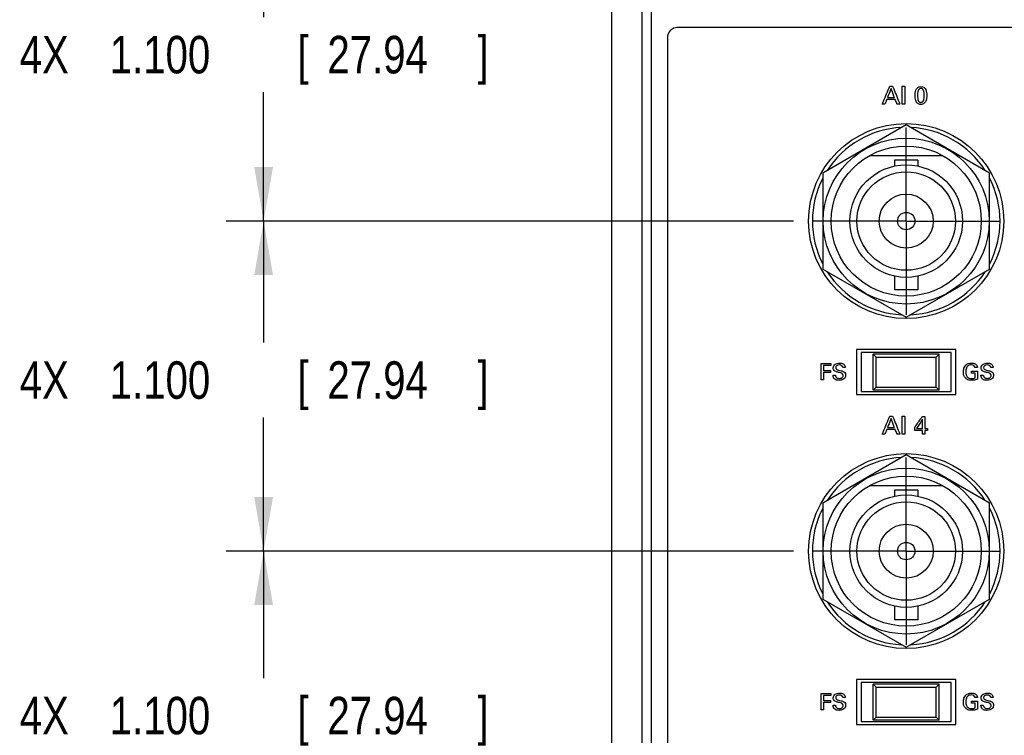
# Model space of a CAD drawing. Header units: inches. Extents: x 0 to 34, y 0 to 22.
# Tile 36 of 119: x 10.7 to 14, y 12 to 14.4. Entities that reach past the tile are written whole.
import ezdxf

# ---------------------------------------------------------------- set-up
doc = ezdxf.new("R2010")
doc.units = ezdxf.units.IN
doc.header["$LTSCALE"] = 1.87
doc.header["$MEASUREMENT"] = 0
doc.linetypes.add('CENTER', pattern=[0.6, 0.375, -0.075, 0.075, -0.075])
doc.layers.get('0').update_dxf_attribs({"linetype": 'CONTINUOUS'})
for name, color, linetype in [('DATUMCURVES', 7, 'CONTINUOUS'), ('DEFAULT_1', 7, 'CENTER'), ('DIMENSIONS', 7, 'CONTINUOUS')]:
    doc.layers.add(name, color=color, linetype=linetype)
doc.styles.get("Standard").update_dxf_attribs({"font": 'txt', "width": 0.8})
doc.dimstyles.new('DIMSTYLE_1', dxfattribs={"dimtxt": 0.125, "dimasz": 0.18, "dimexe": 0.18, "dimexo": 0.0625, "dimgap": 0.09, "dimtad": 0, "dimtih": 1, "dimtoh": 1, "dimdec": 3, "dimzin": 4, "dimdsep": 46, "dimtxsty": 'STANDARD', "dimblk": '_FILLED', "dimblk1": '_FILLED', "dimblk2": '_FILLED', "dimcen": 0.09, "dimadec": 0, "dimazin": 0, "dimtp": 0.001, "dimtm": 0.001, "dimtfac": 1, "dimtdec": 3, "dimtofl": 0, "dimtmove": 0, "dimatfit": 3, "dimldrblk": '_FILLED', "dimfxl": 1, "dimtolj": 1, "dimtzin": 4, "dimarcsym": 0})

# ---------------------------------------------------------------- blocks, each defined once
blk = doc.blocks.new('_FILLED')
at = {"color": 0, "linetype": 'BYBLOCK'}
blk.add_solid([(0, 0), (-1, 0.174), (-1, -0.174)], dxfattribs=at)
blk = doc.blocks.new('*D16')
at = {"layer": 'DIMENSIONS', "color": 2, "linetype": 'CONTINUOUS'}
for p, q in [((13.3262, 12.5859), (11.4358, 12.5859)), ((11.5608, 12.5859), (11.5608, 12.1628)), ((11.5608, 11.4859), (11.5608, 11.9128)), ((13.3262, 11.4859), (11.4358, 11.4859))]:
    blk.add_line(p, q, dxfattribs=at)
at = {"layer": 'DIMENSIONS', "color": 2, "linetype": 'CONTINUOUS', "xscale": 0.18, "yscale": 0.18, "zscale": 0.18}
for p, rotation in [((11.5608, 12.5859), 90), ((11.5608, 11.4859), 270)]:
    blk.add_blockref('_FILLED', p, dxfattribs=dict(at, rotation=rotation))
at = {"layer": 'DIMENSIONS', "color": 2, "linetype": 'CONTINUOUS', "width": 0.8}
for s, p in [('1.100', (11.0483, 11.9753)), ('[', (11.6733, 11.9753)), ('27.94', (11.7733, 11.9753)), (']', (12.2733, 11.9753)), ('4X ', (10.7483, 11.9753))]:
    blk.add_text(s, height=0.125, dxfattribs=at).set_placement(p)
blk = doc.blocks.new('*D17')
at = {"layer": 'DIMENSIONS', "color": 2, "linetype": 'CONTINUOUS'}
for p, q in [((13.3262, 13.6859), (11.4358, 13.6859)), ((11.5608, 13.6859), (11.5608, 13.2811)), ((11.5608, 12.5859), (11.5608, 13.0311)), ((13.3262, 12.5859), (11.4358, 12.5859))]:
    blk.add_line(p, q, dxfattribs=at)
at = {"layer": 'DIMENSIONS', "color": 2, "linetype": 'CONTINUOUS', "xscale": 0.18, "yscale": 0.18, "zscale": 0.18}
for p, rotation in [((11.5608, 13.6859), 90), ((11.5608, 12.5859), 270)]:
    blk.add_blockref('_FILLED', p, dxfattribs=dict(at, rotation=rotation))
at = {"layer": 'DIMENSIONS', "color": 2, "linetype": 'CONTINUOUS', "width": 0.8}
for s, p in [('4X ', (10.7483, 13.0936)), ('1.100', (11.0483, 13.0936)), ('[', (11.6733, 13.0936)), ('27.94', (11.7733, 13.0936)), (']', (12.2733, 13.0936))]:
    blk.add_text(s, height=0.125, dxfattribs=at).set_placement(p)
blk = doc.blocks.new('*D18')
at = {"layer": 'DIMENSIONS', "color": 2, "linetype": 'CONTINUOUS'}
for p, q in [((13.3262, 14.7859), (11.4358, 14.7859)), ((11.5608, 14.7859), (11.5608, 14.3658)), ((11.5608, 13.6859), (11.5608, 14.1158)), ((13.3262, 13.6859), (11.4358, 13.6859))]:
    blk.add_line(p, q, dxfattribs=at)
at = {"layer": 'DIMENSIONS', "color": 2, "linetype": 'CONTINUOUS', "xscale": 0.18, "yscale": 0.18, "zscale": 0.18}
for p, rotation in [((11.5608, 14.7859), 90), ((11.5608, 13.6859), 270)]:
    blk.add_blockref('_FILLED', p, dxfattribs=dict(at, rotation=rotation))
at = {"layer": 'DIMENSIONS', "color": 2, "linetype": 'CONTINUOUS', "width": 0.8}
for s, p in [('4X ', (10.7483, 14.1783)), ('1.100', (11.0483, 14.1783)), ('[', (11.6733, 14.1783)), ('27.94', (11.7733, 14.1783)), (']', (12.2733, 14.1783))]:
    blk.add_text(s, height=0.125, dxfattribs=at).set_placement(p)

msp = doc.modelspace()

# ---------------------------------------------------------------- linework, layer by layer
at = {"color": 7, "linetype": 'CONTINUOUS'}
for p, q in [((12.8212, 9.015), (12.8212, 18.6307)), ((12.8512, 18.6334), (12.8512, 9.0123)), ((12.7212, 9.0274), (12.7212, 18.6183)), ((13.7012, 14.0063), (13.4237, 13.8461)), ((13.9787, 13.8461), (13.7012, 14.0063)), ((13.8236, 13.9039), (13.5788, 13.9039)), ((13.6627, 13.8891), (13.6627, 13.8694)), ((13.7397, 13.8891), (13.6627, 13.8891)), ((13.7397, 13.8891), (13.7397, 13.8694)), ((13.4237, 13.8461), (13.4237, 13.5256)), ((13.9787, 13.5256), (13.9787, 13.8461)), ((13.4237, 13.5256), (13.7012, 13.3654)), ((13.7012, 13.3654), (13.9787, 13.5256)), ((13.6627, 13.5024), (13.6627, 13.4566)), ((13.7397, 13.5024), (13.7397, 13.4566)), ((13.7397, 13.4566), (13.6627, 13.4566)), ((13.5362, 13.2579), (13.5362, 13.1079)), ((13.8662, 13.2579), (13.5362, 13.2579)), ((13.8662, 13.1079), (13.8662, 13.2579)), ((13.5512, 13.2479), (13.5512, 13.1179)), ((13.8512, 13.2479), (13.5512, 13.2479)), ((13.5912, 13.1229), (13.5912, 13.2429)), ((13.5912, 13.2429), (13.6012, 13.2329)), ((13.8112, 13.2429), (13.5912, 13.2429)), ((13.6012, 13.1329), (13.6012, 13.2329)), ((13.6012, 13.2329), (13.8012, 13.2329)), ((13.8012, 13.2329), (13.8112, 13.2429)), ((13.8012, 13.1329), (13.8012, 13.2329)), ((13.8112, 13.1229), (13.8112, 13.2429)), ((13.8512, 13.1179), (13.8512, 13.2479)), ((13.5912, 13.1229), (13.6012, 13.1329)), ((13.8112, 13.1229), (13.5912, 13.1229)), ((13.6012, 13.1329), (13.8012, 13.1329)), ((13.8012, 13.1329), (13.8112, 13.1229)), ((13.5362, 13.1079), (13.8662, 13.1079)), ((13.5512, 13.1179), (13.8512, 13.1179)), ((13.7012, 12.9063), (13.4237, 12.7461)), ((13.9787, 12.7461), (13.7012, 12.9063)), ((13.8236, 12.8039), (13.5788, 12.8039)), ((13.6627, 12.7891), (13.6627, 12.7694)), ((13.7397, 12.7891), (13.6627, 12.7891)), ((13.7397, 12.7891), (13.7397, 12.7694)), ((13.4237, 12.7461), (13.4237, 12.4256)), ((13.9787, 12.4256), (13.9787, 12.7461)), ((13.4237, 12.4256), (13.7012, 12.2654)), ((13.6627, 12.4024), (13.6627, 12.3566)), ((13.7012, 12.2654), (13.9787, 12.4256)), ((13.7397, 12.4024), (13.7397, 12.3566)), ((13.7397, 12.3566), (13.6627, 12.3566)), ((13.5362, 12.1579), (13.5362, 12.0079)), ((13.8662, 12.1579), (13.5362, 12.1579)), ((13.5512, 12.1479), (13.5512, 12.0179)), ((13.8512, 12.1479), (13.5512, 12.1479)), ((13.5912, 12.1429), (13.6012, 12.1329)), ((13.5912, 12.0229), (13.5912, 12.1429)), ((13.8112, 12.1429), (13.5912, 12.1429)), ((13.8012, 12.1329), (13.8112, 12.1429)), ((13.8112, 12.0229), (13.8112, 12.1429)), ((13.8512, 12.0179), (13.8512, 12.1479)), ((13.8662, 12.0079), (13.8662, 12.1579)), ((13.6012, 12.0329), (13.6012, 12.1329)), ((13.6012, 12.1329), (13.8012, 12.1329)), ((13.8012, 12.0329), (13.8012, 12.1329)), ((13.5362, 12.0079), (13.8662, 12.0079)), ((13.5512, 12.0179), (13.8512, 12.0179)), ((13.5912, 12.0229), (13.6012, 12.0329)), ((13.8112, 12.0229), (13.5912, 12.0229)), ((13.6012, 12.0329), (13.8012, 12.0329)), ((13.8012, 12.0329), (13.8112, 12.0229))]:
    msp.add_line(p, q, dxfattribs=at)
for centre, radius in [((13.7012, 13.6859), 0.325), ((13.7012, 13.6859), 0.2765), ((13.7012, 13.6859), 0.25), ((13.7012, 13.6859), 0.1875), ((13.7012, 13.6859), 0.164), ((13.7012, 13.6859), 0.09), ((13.7012, 13.6859), 0.029), ((13.7012, 12.5859), 0.325), ((13.7012, 12.5859), 0.2765), ((13.7012, 12.5859), 0.25), ((13.7012, 12.5859), 0.1875), ((13.7012, 12.5859), 0.164), ((13.7012, 12.5859), 0.09), ((13.7012, 12.5859), 0.029)]:
    msp.add_circle(centre, radius, dxfattribs=at)
for centre, start, end in [((13.7012, 13.6859), 92.8821, 147.3645), ((13.7012, 13.6859), 32.6355, 87.1179), ((13.7012, 13.6859), 152.8684, 207.1316), ((13.7012, 13.6859), 332.8684, 27.1316), ((13.7012, 13.6859), 212.6355, 267.1179), ((13.7012, 13.6859), 272.8821, 327.3645), ((13.7012, 12.5859), 92.8821, 147.3645), ((13.7012, 12.5859), 32.6355, 87.1179), ((13.7012, 12.5859), 152.8684, 207.1316), ((13.7012, 12.5859), 332.8684, 27.1316), ((13.7012, 12.5859), 212.6355, 267.1179), ((13.7012, 12.5859), 272.8821, 327.3645)]:
    msp.add_arc(centre, 0.3125, start, end, dxfattribs=at)
at = {"layer": 'DATUMCURVES', "color": 40, "linetype": 'CONTINUOUS'}
for points in [[(12.9077, 14.3023, 0.8645), (12.9077, 14.3164, 0.8645), (12.9235, 14.3323, 0.8645), (12.9377, 14.3323, 0.8645)], [(13.6468, 14.136, 0.8645), (13.6498, 14.136, 0.8645), (13.6528, 14.136, 0.8645), (13.6557, 14.136, 0.8645)], [(13.6882, 14.136, 0.8645), (13.691, 14.136, 0.8645), (13.6938, 14.136, 0.8645), (13.6966, 14.136, 0.8645)], [(13.7309, 14.104, 0.8645), (13.7309, 14.1126, 0.8645), (13.7319, 14.1347, 0.8645), (13.7502, 14.1347, 0.8645)], [(13.6301, 14.0759, 0.8645), (13.6272, 14.0759, 0.8645), (13.6243, 14.0759, 0.8645), (13.6215, 14.0759, 0.8645)], [(13.6801, 14.0759, 0.8645), (13.677, 14.0759, 0.8645), (13.674, 14.0759, 0.8645), (13.671, 14.0759, 0.8645)], [(13.6966, 14.0759, 0.8645), (13.6938, 14.0759, 0.8645), (13.691, 14.0759, 0.8645), (13.6882, 14.0759, 0.8645)], [(13.4493, 13.188, 0.8645), (13.4493, 13.1858, 0.8645), (13.4493, 13.1837, 0.8645), (13.4493, 13.1815, 0.8645)], [(13.4507, 13.2116, 0.8645), (13.4507, 13.2095, 0.8645), (13.4507, 13.2073, 0.8645), (13.4507, 13.2051, 0.8645)], [(13.498, 13.1979, 0.8645), (13.4954, 13.1979, 0.8645), (13.4927, 13.1979, 0.8645), (13.4901, 13.1979, 0.8645)], [(13.9187, 13.1795, 0.8645), (13.9187, 13.1816, 0.8645), (13.9187, 13.1837, 0.8645), (13.9187, 13.1858, 0.8645)], [(13.9387, 13.1979, 0.8645), (13.9359, 13.1979, 0.8645), (13.9332, 13.1979, 0.8645), (13.9304, 13.1979, 0.8645)], [(13.9907, 13.1979, 0.8645), (13.988, 13.1979, 0.8645), (13.9854, 13.1979, 0.8645), (13.9827, 13.1979, 0.8645)], [(13.4257, 13.1565, 0.8645), (13.4231, 13.1565, 0.8645), (13.4205, 13.1565, 0.8645), (13.4179, 13.1565, 0.8645)], [(13.4574, 13.1726, 0.8645), (13.46, 13.1726, 0.8645), (13.4627, 13.1726, 0.8645), (13.4653, 13.1726, 0.8645)], [(13.9313, 13.1795, 0.8645), (13.9271, 13.1795, 0.8645), (13.9229, 13.1795, 0.8645), (13.9187, 13.1795, 0.8645)], [(13.95, 13.1726, 0.8645), (13.9527, 13.1726, 0.8645), (13.9553, 13.1726, 0.8645), (13.958, 13.1726, 0.8645)], [(13.6468, 13.036, 0.8645), (13.6498, 13.036, 0.8645), (13.6528, 13.036, 0.8645), (13.6557, 13.036, 0.8645)], [(13.6882, 13.036, 0.8645), (13.691, 13.036, 0.8645), (13.6938, 13.036, 0.8645), (13.6966, 13.036, 0.8645)], [(13.7546, 13.0343, 0.8645), (13.7576, 13.0343, 0.8645), (13.7606, 13.0343, 0.8645), (13.7636, 13.0343, 0.8645)], [(13.7296, 12.9884, 0.8645), (13.7296, 12.9917, 0.8645), (13.7296, 12.995, 0.8645), (13.7296, 12.9983, 0.8645)], [(13.7556, 12.9759, 0.8645), (13.7556, 12.98, 0.8645), (13.7556, 12.9842, 0.8645), (13.7556, 12.9884, 0.8645)], [(13.7636, 12.9951, 0.8645), (13.7664, 12.9951, 0.8645), (13.7692, 12.9951, 0.8645), (13.772, 12.9951, 0.8645)], [(13.772, 12.9884, 0.8645), (13.7692, 12.9884, 0.8645), (13.7664, 12.9884, 0.8645), (13.7636, 12.9884, 0.8645)], [(13.7636, 12.9884, 0.8645), (13.7636, 12.9842, 0.8645), (13.7636, 12.98, 0.8645), (13.7636, 12.9759, 0.8645)], [(13.772, 12.9951, 0.8645), (13.772, 12.9929, 0.8645), (13.772, 12.9906, 0.8645), (13.772, 12.9884, 0.8645)], [(13.6301, 12.9759, 0.8645), (13.6272, 12.9759, 0.8645), (13.6243, 12.9759, 0.8645), (13.6215, 12.9759, 0.8645)], [(13.6801, 12.9759, 0.8645), (13.677, 12.9759, 0.8645), (13.674, 12.9759, 0.8645), (13.671, 12.9759, 0.8645)], [(13.6966, 12.9759, 0.8645), (13.6938, 12.9759, 0.8645), (13.691, 12.9759, 0.8645), (13.6882, 12.9759, 0.8645)], [(13.7636, 12.9759, 0.8645), (13.7609, 12.9759, 0.8645), (13.7582, 12.9759, 0.8645), (13.7556, 12.9759, 0.8645)], [(13.4507, 12.1116, 0.8645), (13.4507, 12.1095, 0.8645), (13.4507, 12.1073, 0.8645), (13.4507, 12.1051, 0.8645)], [(13.4493, 12.088, 0.8645), (13.4493, 12.0858, 0.8645), (13.4493, 12.0837, 0.8645), (13.4493, 12.0815, 0.8645)], [(13.4574, 12.0726, 0.8645), (13.46, 12.0726, 0.8645), (13.4627, 12.0726, 0.8645), (13.4653, 12.0726, 0.8645)], [(13.498, 12.0979, 0.8645), (13.4954, 12.0979, 0.8645), (13.4927, 12.0979, 0.8645), (13.4901, 12.0979, 0.8645)], [(13.9187, 12.0795, 0.8645), (13.9187, 12.0816, 0.8645), (13.9187, 12.0837, 0.8645), (13.9187, 12.0858, 0.8645)], [(13.9313, 12.0795, 0.8645), (13.9271, 12.0795, 0.8645), (13.9229, 12.0795, 0.8645), (13.9187, 12.0795, 0.8645)], [(13.9387, 12.0979, 0.8645), (13.9359, 12.0979, 0.8645), (13.9332, 12.0979, 0.8645), (13.9304, 12.0979, 0.8645)], [(13.95, 12.0726, 0.8645), (13.9527, 12.0726, 0.8645), (13.9553, 12.0726, 0.8645), (13.958, 12.0726, 0.8645)], [(13.9907, 12.0979, 0.8645), (13.988, 12.0979, 0.8645), (13.9854, 12.0979, 0.8645), (13.9827, 12.0979, 0.8645)], [(13.4257, 12.0565, 0.8645), (13.4231, 12.0565, 0.8645), (13.4205, 12.0565, 0.8645), (13.4179, 12.0565, 0.8645)]]:
    msp.add_open_spline(points, degree=3, dxfattribs=at)
for points, knots in [([(12.9077, 9.6767, 0.8645), (12.9077, 9.9176, 0.8645), (12.9077, 11.4595, 0.8645), (12.9077, 13.0013, 0.8645), (12.9077, 14.3023, 0.8645)], [0, 0, 0, 0, 0.15625, 1, 1, 1, 1]), ([(12.9377, 14.3323, 0.8645), (13.1335, 14.3323, 0.8645), (14.3868, 14.3323, 0.8645), (15.6402, 14.3323, 0.8645), (16.6977, 14.3323, 0.8645)], [0, 0, 0, 0, 0.15625, 1, 1, 1, 1]), ([(13.6215, 14.0759, 0.8645), (13.6228, 14.079, 0.8645), (13.6312, 14.099, 0.8645), (13.6397, 14.1191, 0.8645), (13.6468, 14.136, 0.8645)], [0, 0, 0, 0, 0.15625, 1, 1, 1, 1]), ([(13.6557, 14.136, 0.8645), (13.657, 14.1329, 0.8645), (13.6651, 14.1128, 0.8645), (13.6732, 14.0928, 0.8645), (13.6801, 14.0759, 0.8645)], [0, 0, 0, 0, 0.15625, 1, 1, 1, 1]), ([(13.6882, 14.0759, 0.8645), (13.6882, 14.079, 0.8645), (13.6882, 14.099, 0.8645), (13.6882, 14.1191, 0.8645), (13.6882, 14.136, 0.8645)], [0, 0, 0, 0, 0.15625, 1, 1, 1, 1]), ([(13.6966, 14.136, 0.8645), (13.6966, 14.1329, 0.8645), (13.6966, 14.1128, 0.8645), (13.6966, 14.0928, 0.8645), (13.6966, 14.0759, 0.8645)], [0, 0, 0, 0, 0.15625, 1, 1, 1, 1]), ([(13.6509, 14.1278, 0.8645), (13.6503, 14.1262, 0.8645), (13.6464, 14.1164, 0.8645), (13.6425, 14.1066, 0.8645), (13.6392, 14.0983, 0.8645)], [0, 0, 0, 0, 0.15625, 1, 1, 1, 1]), ([(13.662, 14.0983, 0.8645), (13.6614, 14.0998, 0.8645), (13.6577, 14.1096, 0.8645), (13.654, 14.1195, 0.8645), (13.6509, 14.1278, 0.8645)], [0, 0, 0, 0, 0.15625, 1, 1, 1, 1]), ([(13.7494, 14.0747, 0.8645), (13.7476, 14.0748, 0.8645), (13.7446, 14.0753, 0.8645), (13.7387, 14.0782, 0.8645), (13.7335, 14.0849, 0.8645), (13.7309, 14.0937, 0.8645), (13.7309, 14.104, 0.8645)], [0, 0, 0, 0, 0.129956, 0.274352, 0.563144, 1, 1, 1, 1]), ([(13.7497, 14.128, 0.8645), (13.7477, 14.1279, 0.8645), (13.7436, 14.1262, 0.8645), (13.7395, 14.1184, 0.8645), (13.7386, 14.1061, 0.8645), (13.7392, 14.0951, 0.8645), (13.7409, 14.0878, 0.8645), (13.7438, 14.0837, 0.8645), (13.7466, 14.0821, 0.8645), (13.7487, 14.0817, 0.8645), (13.7493, 14.0816, 0.8645), (13.7501, 14.0816, 0.8645)], [0, 0, 0, 0, 0.102356, 0.214948, 0.440131, 0.580098, 0.720065, 0.860033, 0.930016, 0.965008, 1, 1, 1, 1]), ([(13.7502, 14.1347, 0.8645), (13.7589, 14.1347, 0.8645), (13.7685, 14.1253, 0.8645), (13.7702, 14.1021, 0.8645), (13.7682, 14.0881, 0.8645), (13.7625, 14.0788, 0.8645), (13.755, 14.0749, 0.8645), (13.7513, 14.0747, 0.8645), (13.7496, 14.0747, 0.8645), (13.7494, 14.0747, 0.8645)], [0, 0, 0, 0, 0.150779, 0.301557, 0.4918, 0.682042, 0.830042, 0.978043, 1, 1, 1, 1]), ([(13.7501, 14.0816, 0.8645), (13.751, 14.0817, 0.8645), (13.7537, 14.082, 0.8645), (13.7568, 14.0842, 0.8645), (13.7609, 14.0908, 0.8645), (13.7617, 14.1033, 0.8645), (13.7612, 14.1144, 0.8645), (13.7594, 14.1219, 0.8645), (13.7562, 14.1268, 0.8645), (13.752, 14.1281, 0.8645), (13.7499, 14.128, 0.8645), (13.7497, 14.128, 0.8645)], [0, 0, 0, 0, 0.052643, 0.105286, 0.210573, 0.421146, 0.562165, 0.703184, 0.844203, 0.985222, 1, 1, 1, 1]), ([(13.6366, 14.0915, 0.8645), (13.6362, 14.0907, 0.8645), (13.6341, 14.0855, 0.8645), (13.6319, 14.0803, 0.8645), (13.6301, 14.0759, 0.8645)], [0, 0, 0, 0, 0.15625, 1, 1, 1, 1]), ([(13.6645, 14.0915, 0.8645), (13.663, 14.0915, 0.8645), (13.6537, 14.0915, 0.8645), (13.6444, 14.0915, 0.8645), (13.6366, 14.0915, 0.8645)], [0, 0, 0, 0, 0.15625, 1, 1, 1, 1]), ([(13.6392, 14.0983, 0.8645), (13.6404, 14.0983, 0.8645), (13.648, 14.0983, 0.8645), (13.6556, 14.0983, 0.8645), (13.662, 14.0983, 0.8645)], [0, 0, 0, 0, 0.15625, 1, 1, 1, 1]), ([(13.671, 14.0759, 0.8645), (13.6706, 14.0767, 0.8645), (13.6685, 14.0819, 0.8645), (13.6663, 14.0871, 0.8645), (13.6645, 14.0915, 0.8645)], [0, 0, 0, 0, 0.15625, 1, 1, 1, 1]), ([(13.4179, 13.2116, 0.8645), (13.4196, 13.2116, 0.8645), (13.4306, 13.2116, 0.8645), (13.4415, 13.2116, 0.8645), (13.4507, 13.2116, 0.8645)], [0, 0, 0, 0, 0.15625, 1, 1, 1, 1]), ([(13.4179, 13.1565, 0.8645), (13.4179, 13.1594, 0.8645), (13.4179, 13.1777, 0.8645), (13.4179, 13.1961, 0.8645), (13.4179, 13.2116, 0.8645)], [0, 0, 0, 0, 0.15625, 1, 1, 1, 1]), ([(13.4507, 13.2051, 0.8645), (13.4494, 13.2051, 0.8645), (13.4411, 13.2051, 0.8645), (13.4327, 13.2051, 0.8645), (13.4257, 13.2051, 0.8645)], [0, 0, 0, 0, 0.15625, 1, 1, 1, 1]), ([(13.4257, 13.2051, 0.8645), (13.4257, 13.2043, 0.8645), (13.4257, 13.1985, 0.8645), (13.4257, 13.1928, 0.8645), (13.4257, 13.188, 0.8645)], [0, 0, 0, 0, 0.15625, 1, 1, 1, 1]), ([(13.4257, 13.188, 0.8645), (13.4269, 13.188, 0.8645), (13.4348, 13.188, 0.8645), (13.4427, 13.188, 0.8645), (13.4493, 13.188, 0.8645)], [0, 0, 0, 0, 0.15625, 1, 1, 1, 1]), ([(13.4915, 13.1715, 0.8645), (13.4915, 13.1739, 0.8645), (13.488, 13.1796, 0.8645), (13.4801, 13.1804, 0.8645), (13.4738, 13.1821, 0.8645), (13.4687, 13.1834, 0.8645), (13.4633, 13.1855, 0.8645), (13.459, 13.1904, 0.8645), (13.4572, 13.1993, 0.8645), (13.4623, 13.2086, 0.8645), (13.4716, 13.2121, 0.8645), (13.4785, 13.2129, 0.8645), (13.4829, 13.2126, 0.8645), (13.4848, 13.2122, 0.8645)], [0, 0, 0, 0, 0.089355, 0.210968, 0.281653, 0.334722, 0.408495, 0.494798, 0.567048, 0.741245, 0.832927, 0.929463, 1, 1, 1, 1]), ([(13.4901, 13.1979, 0.8645), (13.4898, 13.2027, 0.8645), (13.4799, 13.2077, 0.8645), (13.4694, 13.2054, 0.8645), (13.4661, 13.1997, 0.8645), (13.4663, 13.1971, 0.8645), (13.4663, 13.197, 0.8645)], [0, 0, 0, 0, 0.458034, 0.755099, 0.988313, 1, 1, 1, 1]), ([(13.4663, 13.197, 0.8645), (13.4664, 13.1951, 0.8645), (13.4687, 13.1906, 0.8645), (13.4736, 13.1898, 0.8645), (13.4762, 13.1892, 0.8645)], [0, 0, 0, 0, 0.406284, 1, 1, 1, 1]), ([(13.4762, 13.1892, 0.8645), (13.4788, 13.1885, 0.8645), (13.4848, 13.187, 0.8645), (13.491, 13.1853, 0.8645), (13.494, 13.1834, 0.8645)], [0, 0, 0, 0, 0.433463, 1, 1, 1, 1]), ([(13.4848, 13.2122, 0.8645), (13.4854, 13.2121, 0.8645), (13.489, 13.2113, 0.8645), (13.4945, 13.2087, 0.8645), (13.4976, 13.2027, 0.8645), (13.4979, 13.1993, 0.8645), (13.498, 13.1979, 0.8645)], [0, 0, 0, 0, 0.088572, 0.522975, 0.796261, 1, 1, 1, 1]), ([(13.8916, 13.1832, 0.8645), (13.8916, 13.1873, 0.8645), (13.893, 13.1969, 0.8645), (13.9006, 13.2085, 0.8645), (13.9112, 13.2122, 0.8645), (13.9178, 13.2126, 0.8645), (13.9226, 13.2125, 0.8645), (13.9284, 13.2114, 0.8645), (13.9345, 13.2081, 0.8645), (13.9382, 13.2025, 0.8645), (13.9386, 13.1992, 0.8645), (13.9387, 13.1979, 0.8645)], [0, 0, 0, 0, 0.170715, 0.40006, 0.52865, 0.621315, 0.671705, 0.730164, 0.866047, 0.945297, 1, 1, 1, 1]), ([(13.9304, 13.1979, 0.8645), (13.93, 13.2003, 0.8645), (13.9268, 13.2056, 0.8645), (13.9185, 13.2069, 0.8645), (13.9109, 13.206, 0.8645), (13.9041, 13.2015, 0.8645), (13.9003, 13.1934, 0.8645), (13.8993, 13.1846, 0.8645), (13.8998, 13.1792, 0.8645), (13.9003, 13.1767, 0.8645)], [0, 0, 0, 0, 0.128924, 0.289493, 0.416731, 0.531173, 0.710413, 0.867977, 1, 1, 1, 1]), ([(13.9187, 13.1858, 0.8645), (13.9198, 13.1858, 0.8645), (13.9265, 13.1858, 0.8645), (13.9333, 13.1858, 0.8645), (13.9389, 13.1858, 0.8645)], [0, 0, 0, 0, 0.15625, 1, 1, 1, 1]), ([(13.9389, 13.1858, 0.8645), (13.9389, 13.1844, 0.8645), (13.9389, 13.1753, 0.8645), (13.9389, 13.1663, 0.8645), (13.9389, 13.1586, 0.8645)], [0, 0, 0, 0, 0.15625, 1, 1, 1, 1]), ([(13.9842, 13.1715, 0.8645), (13.9842, 13.1739, 0.8645), (13.9806, 13.1796, 0.8645), (13.9727, 13.1804, 0.8645), (13.9665, 13.1821, 0.8645), (13.9614, 13.1834, 0.8645), (13.956, 13.1855, 0.8645), (13.9516, 13.1904, 0.8645), (13.9498, 13.1993, 0.8645), (13.955, 13.2086, 0.8645), (13.9642, 13.2121, 0.8645), (13.9711, 13.2129, 0.8645), (13.9756, 13.2126, 0.8645), (13.9774, 13.2122, 0.8645)], [0, 0, 0, 0, 0.089348, 0.210896, 0.281617, 0.334681, 0.408412, 0.494766, 0.56702, 0.741236, 0.832946, 0.929504, 1, 1, 1, 1]), ([(13.9827, 13.1979, 0.8645), (13.9825, 13.2027, 0.8645), (13.9725, 13.2077, 0.8645), (13.9621, 13.2054, 0.8645), (13.9588, 13.1997, 0.8645), (13.9589, 13.1971, 0.8645), (13.9589, 13.197, 0.8645)], [0, 0, 0, 0, 0.458035, 0.755043, 0.988313, 1, 1, 1, 1]), ([(13.9589, 13.197, 0.8645), (13.959, 13.1951, 0.8645), (13.9613, 13.1906, 0.8645), (13.9662, 13.1898, 0.8645), (13.9688, 13.1892, 0.8645)], [0, 0, 0, 0, 0.406292, 1, 1, 1, 1]), ([(13.9688, 13.1892, 0.8645), (13.9714, 13.1885, 0.8645), (13.9774, 13.187, 0.8645), (13.9837, 13.1853, 0.8645), (13.9866, 13.1834, 0.8645)], [0, 0, 0, 0, 0.433488, 1, 1, 1, 1]), ([(13.9774, 13.2122, 0.8645), (13.978, 13.2121, 0.8645), (13.9817, 13.2113, 0.8645), (13.9871, 13.2087, 0.8645), (13.9903, 13.2027, 0.8645), (13.9906, 13.1993, 0.8645), (13.9907, 13.1979, 0.8645)], [0, 0, 0, 0, 0.088525, 0.522859, 0.796218, 1, 1, 1, 1]), ([(13.4493, 13.1815, 0.8645), (13.4481, 13.1815, 0.8645), (13.4402, 13.1815, 0.8645), (13.4323, 13.1815, 0.8645), (13.4257, 13.1815, 0.8645)], [0, 0, 0, 0, 0.15625, 1, 1, 1, 1]), ([(13.4257, 13.1815, 0.8645), (13.4257, 13.1802, 0.8645), (13.4257, 13.1719, 0.8645), (13.4257, 13.1635, 0.8645), (13.4257, 13.1565, 0.8645)], [0, 0, 0, 0, 0.15625, 1, 1, 1, 1]), ([(13.4636, 13.1587, 0.8645), (13.4625, 13.1595, 0.8645), (13.4597, 13.1619, 0.8645), (13.4576, 13.167, 0.8645), (13.4574, 13.1709, 0.8645), (13.4574, 13.1726, 0.8645)], [0, 0, 0, 0, 0.255041, 0.678849, 1, 1, 1, 1]), ([(13.494, 13.1834, 0.8645), (13.4961, 13.182, 0.8645), (13.4989, 13.1784, 0.8645), (13.4996, 13.1729, 0.8645), (13.4993, 13.1688, 0.8645), (13.4978, 13.1644, 0.8645), (13.494, 13.1595, 0.8645), (13.4882, 13.1566, 0.8645), (13.4825, 13.1554, 0.8645), (13.4765, 13.155, 0.8645), (13.47, 13.1556, 0.8645), (13.4653, 13.1576, 0.8645), (13.4636, 13.1587, 0.8645)], [0, 0, 0, 0, 0.128911, 0.217512, 0.278519, 0.3373, 0.4549, 0.587213, 0.663947, 0.749704, 0.896414, 1, 1, 1, 1]), ([(13.4653, 13.1726, 0.8645), (13.4655, 13.1688, 0.8645), (13.4694, 13.1618, 0.8645), (13.4761, 13.1617, 0.8645), (13.4786, 13.1617, 0.8645)], [0, 0, 0, 0, 0.603022, 1, 1, 1, 1]), ([(13.4786, 13.1617, 0.8645), (13.4809, 13.1617, 0.8645), (13.487, 13.162, 0.8645), (13.4915, 13.168, 0.8645), (13.4915, 13.1715, 0.8645)], [0, 0, 0, 0, 0.395812, 1, 1, 1, 1]), ([(13.9389, 13.1586, 0.8645), (13.9365, 13.1578, 0.8645), (13.9301, 13.156, 0.8645), (13.9193, 13.1548, 0.8645), (13.9078, 13.156, 0.8645), (13.8982, 13.1621, 0.8645), (13.8927, 13.1716, 0.8645), (13.8916, 13.1793, 0.8645), (13.8916, 13.1832, 0.8645)], [0, 0, 0, 0, 0.120758, 0.310242, 0.504411, 0.645823, 0.821226, 1, 1, 1, 1]), ([(13.9003, 13.1767, 0.8645), (13.9004, 13.1763, 0.8645), (13.9012, 13.1728, 0.8645), (13.9035, 13.1666, 0.8645), (13.9112, 13.1619, 0.8645), (13.9207, 13.161, 0.8645), (13.9274, 13.162, 0.8645), (13.9313, 13.1631, 0.8645)], [0, 0, 0, 0, 0.031793, 0.278562, 0.480357, 0.688973, 1, 1, 1, 1]), ([(13.9313, 13.1631, 0.8645), (13.9313, 13.164, 0.8645), (13.9313, 13.1694, 0.8645), (13.9313, 13.1749, 0.8645), (13.9313, 13.1795, 0.8645)], [0, 0, 0, 0, 0.15625, 1, 1, 1, 1]), ([(13.9562, 13.1587, 0.8645), (13.9551, 13.1595, 0.8645), (13.9524, 13.1619, 0.8645), (13.9502, 13.167, 0.8645), (13.95, 13.1709, 0.8645), (13.95, 13.1726, 0.8645)], [0, 0, 0, 0, 0.255086, 0.678837, 1, 1, 1, 1]), ([(13.9866, 13.1834, 0.8645), (13.9887, 13.182, 0.8645), (13.9916, 13.1784, 0.8645), (13.9923, 13.1729, 0.8645), (13.9919, 13.1688, 0.8645), (13.9905, 13.1644, 0.8645), (13.9866, 13.1595, 0.8645), (13.9793, 13.1558, 0.8645), (13.9706, 13.1549, 0.8645), (13.9626, 13.1556, 0.8645), (13.9579, 13.1576, 0.8645), (13.9562, 13.1587, 0.8645)], [0, 0, 0, 0, 0.128931, 0.217578, 0.278611, 0.337421, 0.455088, 0.587467, 0.749524, 0.896351, 1, 1, 1, 1]), ([(13.958, 13.1726, 0.8645), (13.9581, 13.1688, 0.8645), (13.962, 13.1618, 0.8645), (13.9688, 13.1617, 0.8645), (13.9713, 13.1617, 0.8645)], [0, 0, 0, 0, 0.602967, 1, 1, 1, 1]), ([(13.9713, 13.1617, 0.8645), (13.9736, 13.1617, 0.8645), (13.9796, 13.162, 0.8645), (13.9842, 13.168, 0.8645), (13.9842, 13.1715, 0.8645)], [0, 0, 0, 0, 0.395713, 1, 1, 1, 1]), ([(13.6215, 12.9759, 0.8645), (13.6228, 12.979, 0.8645), (13.6312, 12.9991, 0.8645), (13.6397, 13.0191, 0.8645), (13.6468, 13.036, 0.8645)], [0, 0, 0, 0, 0.15625, 1, 1, 1, 1]), ([(13.6509, 13.0278, 0.8645), (13.6503, 13.0262, 0.8645), (13.6464, 13.0164, 0.8645), (13.6425, 13.0066, 0.8645), (13.6392, 12.9983, 0.8645)], [0, 0, 0, 0, 0.15625, 1, 1, 1, 1]), ([(13.662, 12.9983, 0.8645), (13.6614, 12.9998, 0.8645), (13.6577, 13.0096, 0.8645), (13.654, 13.0195, 0.8645), (13.6509, 13.0278, 0.8645)], [0, 0, 0, 0, 0.15625, 1, 1, 1, 1]), ([(13.6557, 13.036, 0.8645), (13.657, 13.0329, 0.8645), (13.6651, 13.0128, 0.8645), (13.6732, 12.9928, 0.8645), (13.6801, 12.9759, 0.8645)], [0, 0, 0, 0, 0.15625, 1, 1, 1, 1]), ([(13.6882, 12.9759, 0.8645), (13.6882, 12.979, 0.8645), (13.6882, 12.9991, 0.8645), (13.6882, 13.0191, 0.8645), (13.6882, 13.036, 0.8645)], [0, 0, 0, 0, 0.15625, 1, 1, 1, 1]), ([(13.6966, 13.036, 0.8645), (13.6966, 13.0329, 0.8645), (13.6966, 13.0128, 0.8645), (13.6966, 12.9928, 0.8645), (13.6966, 12.9759, 0.8645)], [0, 0, 0, 0, 0.15625, 1, 1, 1, 1]), ([(13.7296, 12.9983, 0.8645), (13.7309, 13.0001, 0.8645), (13.7392, 13.0121, 0.8645), (13.7475, 13.0242, 0.8645), (13.7546, 13.0343, 0.8645)], [0, 0, 0, 0, 0.15625, 1, 1, 1, 1]), ([(13.7558, 13.0255, 0.8645), (13.7548, 13.0239, 0.8645), (13.7481, 13.0138, 0.8645), (13.7415, 13.0037, 0.8645), (13.7359, 12.9951, 0.8645)], [0, 0, 0, 0, 0.15625, 1, 1, 1, 1]), ([(13.7558, 12.9951, 0.8645), (13.7558, 12.9967, 0.8645), (13.7558, 13.0068, 0.8645), (13.7558, 13.017, 0.8645), (13.7558, 13.0255, 0.8645)], [0, 0, 0, 0, 0.15625, 1, 1, 1, 1]), ([(13.7636, 13.0343, 0.8645), (13.7636, 13.0322, 0.8645), (13.7636, 13.0192, 0.8645), (13.7636, 13.0061, 0.8645), (13.7636, 12.9951, 0.8645)], [0, 0, 0, 0, 0.15625, 1, 1, 1, 1]), ([(13.6366, 12.9915, 0.8645), (13.6362, 12.9907, 0.8645), (13.6341, 12.9855, 0.8645), (13.6319, 12.9803, 0.8645), (13.6301, 12.9759, 0.8645)], [0, 0, 0, 0, 0.15625, 1, 1, 1, 1]), ([(13.6645, 12.9915, 0.8645), (13.663, 12.9915, 0.8645), (13.6537, 12.9915, 0.8645), (13.6444, 12.9915, 0.8645), (13.6366, 12.9915, 0.8645)], [0, 0, 0, 0, 0.15625, 1, 1, 1, 1]), ([(13.6392, 12.9983, 0.8645), (13.6404, 12.9983, 0.8645), (13.648, 12.9983, 0.8645), (13.6556, 12.9983, 0.8645), (13.662, 12.9983, 0.8645)], [0, 0, 0, 0, 0.15625, 1, 1, 1, 1]), ([(13.671, 12.9759, 0.8645), (13.6706, 12.9767, 0.8645), (13.6685, 12.9819, 0.8645), (13.6663, 12.9871, 0.8645), (13.6645, 12.9915, 0.8645)], [0, 0, 0, 0, 0.15625, 1, 1, 1, 1]), ([(13.7556, 12.9884, 0.8645), (13.7542, 12.9884, 0.8645), (13.7455, 12.9884, 0.8645), (13.7369, 12.9884, 0.8645), (13.7296, 12.9884, 0.8645)], [0, 0, 0, 0, 0.15625, 1, 1, 1, 1]), ([(13.7359, 12.9951, 0.8645), (13.7369, 12.9951, 0.8645), (13.7436, 12.9951, 0.8645), (13.7502, 12.9951, 0.8645), (13.7558, 12.9951, 0.8645)], [0, 0, 0, 0, 0.15625, 1, 1, 1, 1]), ([(13.4179, 12.1116, 0.8645), (13.4196, 12.1116, 0.8645), (13.4306, 12.1116, 0.8645), (13.4415, 12.1116, 0.8645), (13.4507, 12.1116, 0.8645)], [0, 0, 0, 0, 0.15625, 1, 1, 1, 1]), ([(13.4179, 12.0565, 0.8645), (13.4179, 12.0594, 0.8645), (13.4179, 12.0777, 0.8645), (13.4179, 12.0961, 0.8645), (13.4179, 12.1116, 0.8645)], [0, 0, 0, 0, 0.15625, 1, 1, 1, 1]), ([(13.4507, 12.1051, 0.8645), (13.4494, 12.1051, 0.8645), (13.4411, 12.1051, 0.8645), (13.4327, 12.1051, 0.8645), (13.4257, 12.1051, 0.8645)], [0, 0, 0, 0, 0.15625, 1, 1, 1, 1]), ([(13.4257, 12.1051, 0.8645), (13.4257, 12.1043, 0.8645), (13.4257, 12.0985, 0.8645), (13.4257, 12.0928, 0.8645), (13.4257, 12.088, 0.8645)], [0, 0, 0, 0, 0.15625, 1, 1, 1, 1]), ([(13.4915, 12.0715, 0.8645), (13.4915, 12.0739, 0.8645), (13.488, 12.0796, 0.8645), (13.4801, 12.0804, 0.8645), (13.4738, 12.0821, 0.8645), (13.4687, 12.0834, 0.8645), (13.4633, 12.0855, 0.8645), (13.459, 12.0904, 0.8645), (13.4572, 12.0993, 0.8645), (13.4623, 12.1086, 0.8645), (13.4716, 12.1121, 0.8645), (13.4785, 12.1129, 0.8645), (13.4829, 12.1126, 0.8645), (13.4848, 12.1122, 0.8645)], [0, 0, 0, 0, 0.089358, 0.210974, 0.281661, 0.334731, 0.408507, 0.49491, 0.567036, 0.741237, 0.832922, 0.929461, 1, 1, 1, 1]), ([(13.4901, 12.0979, 0.8645), (13.4898, 12.1027, 0.8645), (13.4799, 12.1077, 0.8645), (13.4694, 12.1054, 0.8645), (13.4661, 12.0997, 0.8645), (13.4663, 12.0971, 0.8645), (13.4663, 12.097, 0.8645)], [0, 0, 0, 0, 0.458036, 0.755101, 0.988316, 1, 1, 1, 1]), ([(13.4848, 12.1122, 0.8645), (13.4854, 12.1121, 0.8645), (13.489, 12.1113, 0.8645), (13.4944, 12.1087, 0.8645), (13.4977, 12.1027, 0.8645), (13.4979, 12.0993, 0.8645), (13.498, 12.0979, 0.8645)], [0, 0, 0, 0, 0.088567, 0.522947, 0.795786, 1, 1, 1, 1]), ([(13.8916, 12.0831, 0.8645), (13.8916, 12.0873, 0.8645), (13.893, 12.0969, 0.8645), (13.9006, 12.1085, 0.8645), (13.9112, 12.1122, 0.8645), (13.9178, 12.1126, 0.8645), (13.9226, 12.1125, 0.8645), (13.9284, 12.1114, 0.8645), (13.9345, 12.1081, 0.8645), (13.9382, 12.1025, 0.8645), (13.9386, 12.0992, 0.8645), (13.9387, 12.0979, 0.8645)], [0, 0, 0, 0, 0.170779, 0.400056, 0.528641, 0.621303, 0.671689, 0.730137, 0.866051, 0.945293, 1, 1, 1, 1]), ([(13.9304, 12.0979, 0.8645), (13.93, 12.1003, 0.8645), (13.9268, 12.1056, 0.8645), (13.9185, 12.1069, 0.8645), (13.9109, 12.106, 0.8645), (13.9041, 12.1015, 0.8645), (13.9003, 12.0934, 0.8645), (13.8993, 12.0846, 0.8645), (13.8998, 12.0792, 0.8645), (13.9003, 12.0767, 0.8645)], [0, 0, 0, 0, 0.128916, 0.289474, 0.416699, 0.531015, 0.710431, 0.867993, 1, 1, 1, 1]), ([(13.9842, 12.0715, 0.8645), (13.9842, 12.0739, 0.8645), (13.9806, 12.0796, 0.8645), (13.9727, 12.0804, 0.8645), (13.9665, 12.0821, 0.8645), (13.9614, 12.0834, 0.8645), (13.956, 12.0855, 0.8645), (13.9516, 12.0904, 0.8645), (13.9498, 12.0993, 0.8645), (13.955, 12.1086, 0.8645), (13.9642, 12.1121, 0.8645), (13.9711, 12.1129, 0.8645), (13.9756, 12.1126, 0.8645), (13.9774, 12.1122, 0.8645)], [0, 0, 0, 0, 0.089351, 0.210902, 0.281626, 0.334691, 0.408424, 0.494878, 0.567007, 0.741229, 0.832941, 0.929502, 1, 1, 1, 1]), ([(13.9827, 12.0979, 0.8645), (13.9825, 12.1027, 0.8645), (13.9725, 12.1077, 0.8645), (13.9621, 12.1054, 0.8645), (13.9588, 12.0997, 0.8645), (13.9589, 12.0971, 0.8645), (13.9589, 12.097, 0.8645)], [0, 0, 0, 0, 0.458036, 0.755045, 0.988316, 1, 1, 1, 1]), ([(13.9774, 12.1122, 0.8645), (13.978, 12.1121, 0.8645), (13.9817, 12.1113, 0.8645), (13.9871, 12.1087, 0.8645), (13.9903, 12.1027, 0.8645), (13.9906, 12.0993, 0.8645), (13.9907, 12.0979, 0.8645)], [0, 0, 0, 0, 0.08852, 0.52283, 0.795743, 1, 1, 1, 1]), ([(13.4257, 12.088, 0.8645), (13.4269, 12.088, 0.8645), (13.4348, 12.088, 0.8645), (13.4427, 12.088, 0.8645), (13.4493, 12.088, 0.8645)], [0, 0, 0, 0, 0.15625, 1, 1, 1, 1]), ([(13.4493, 12.0815, 0.8645), (13.4481, 12.0815, 0.8645), (13.4402, 12.0815, 0.8645), (13.4323, 12.0815, 0.8645), (13.4257, 12.0815, 0.8645)], [0, 0, 0, 0, 0.15625, 1, 1, 1, 1]), ([(13.4257, 12.0815, 0.8645), (13.4257, 12.0802, 0.8645), (13.4257, 12.0719, 0.8645), (13.4257, 12.0635, 0.8645), (13.4257, 12.0565, 0.8645)], [0, 0, 0, 0, 0.15625, 1, 1, 1, 1]), ([(13.4636, 12.0587, 0.8645), (13.4625, 12.0595, 0.8645), (13.4597, 12.0619, 0.8645), (13.4576, 12.067, 0.8645), (13.4574, 12.0709, 0.8645), (13.4574, 12.0726, 0.8645)], [0, 0, 0, 0, 0.254821, 0.678393, 1, 1, 1, 1]), ([(13.494, 12.0834, 0.8645), (13.4961, 12.082, 0.8645), (13.4989, 12.0784, 0.8645), (13.4996, 12.0729, 0.8645), (13.4993, 12.0689, 0.8645), (13.4978, 12.0644, 0.8645), (13.494, 12.0595, 0.8645), (13.4882, 12.0566, 0.8645), (13.4825, 12.0554, 0.8645), (13.4765, 12.055, 0.8645), (13.47, 12.0556, 0.8645), (13.4653, 12.0576, 0.8645), (13.4636, 12.0587, 0.8645)], [0, 0, 0, 0, 0.128957, 0.217454, 0.278528, 0.337354, 0.454988, 0.587289, 0.664009, 0.74975, 0.896434, 1, 1, 1, 1]), ([(13.4653, 12.0726, 0.8645), (13.4655, 12.0688, 0.8645), (13.4694, 12.0618, 0.8645), (13.4761, 12.0617, 0.8645), (13.4786, 12.0617, 0.8645)], [0, 0, 0, 0, 0.603267, 1, 1, 1, 1]), ([(13.4663, 12.097, 0.8645), (13.4664, 12.0951, 0.8645), (13.4687, 12.0906, 0.8645), (13.4736, 12.0898, 0.8645), (13.4762, 12.0892, 0.8645)], [0, 0, 0, 0, 0.406343, 1, 1, 1, 1]), ([(13.4762, 12.0892, 0.8645), (13.4788, 12.0885, 0.8645), (13.4848, 12.087, 0.8645), (13.491, 12.0853, 0.8645), (13.494, 12.0834, 0.8645)], [0, 0, 0, 0, 0.433585, 1, 1, 1, 1]), ([(13.4786, 12.0617, 0.8645), (13.4809, 12.0617, 0.8645), (13.487, 12.062, 0.8645), (13.4915, 12.068, 0.8645), (13.4915, 12.0715, 0.8645)], [0, 0, 0, 0, 0.395812, 1, 1, 1, 1]), ([(13.9389, 12.0586, 0.8645), (13.9365, 12.0578, 0.8645), (13.9301, 12.056, 0.8645), (13.9193, 12.0548, 0.8645), (13.9078, 12.056, 0.8645), (13.8982, 12.0621, 0.8645), (13.8927, 12.0716, 0.8645), (13.8916, 12.0793, 0.8645), (13.8916, 12.0831, 0.8645)], [0, 0, 0, 0, 0.120758, 0.310242, 0.504411, 0.645823, 0.821226, 1, 1, 1, 1]), ([(13.9003, 12.0767, 0.8645), (13.9004, 12.0763, 0.8645), (13.9012, 12.0728, 0.8645), (13.9035, 12.0666, 0.8645), (13.9112, 12.0619, 0.8645), (13.9207, 12.061, 0.8645), (13.9274, 12.062, 0.8645), (13.9313, 12.0631, 0.8645)], [0, 0, 0, 0, 0.0318, 0.278361, 0.480278, 0.688936, 1, 1, 1, 1]), ([(13.9187, 12.0858, 0.8645), (13.9198, 12.0858, 0.8645), (13.9265, 12.0858, 0.8645), (13.9333, 12.0858, 0.8645), (13.9389, 12.0858, 0.8645)], [0, 0, 0, 0, 0.15625, 1, 1, 1, 1]), ([(13.9313, 12.0631, 0.8645), (13.9313, 12.064, 0.8645), (13.9313, 12.0694, 0.8645), (13.9313, 12.0749, 0.8645), (13.9313, 12.0795, 0.8645)], [0, 0, 0, 0, 0.15625, 1, 1, 1, 1]), ([(13.9389, 12.0858, 0.8645), (13.9389, 12.0844, 0.8645), (13.9389, 12.0753, 0.8645), (13.9389, 12.0663, 0.8645), (13.9389, 12.0586, 0.8645)], [0, 0, 0, 0, 0.15625, 1, 1, 1, 1]), ([(13.9562, 12.0587, 0.8645), (13.9551, 12.0595, 0.8645), (13.9524, 12.0619, 0.8645), (13.9502, 12.067, 0.8645), (13.95, 12.0709, 0.8645), (13.95, 12.0726, 0.8645)], [0, 0, 0, 0, 0.254866, 0.678381, 1, 1, 1, 1]), ([(13.9866, 12.0834, 0.8645), (13.9887, 12.082, 0.8645), (13.9916, 12.0784, 0.8645), (13.9923, 12.0729, 0.8645), (13.9919, 12.0689, 0.8645), (13.9905, 12.0644, 0.8645), (13.9867, 12.0595, 0.8645), (13.9793, 12.0558, 0.8645), (13.9706, 12.0549, 0.8645), (13.9626, 12.0556, 0.8645), (13.9579, 12.0576, 0.8645), (13.9562, 12.0587, 0.8645)], [0, 0, 0, 0, 0.128977, 0.21752, 0.27862, 0.337474, 0.455176, 0.587543, 0.74957, 0.896371, 1, 1, 1, 1]), ([(13.958, 12.0726, 0.8645), (13.9581, 12.0688, 0.8645), (13.962, 12.0618, 0.8645), (13.9688, 12.0617, 0.8645), (13.9713, 12.0617, 0.8645)], [0, 0, 0, 0, 0.603211, 1, 1, 1, 1]), ([(13.9589, 12.097, 0.8645), (13.959, 12.0951, 0.8645), (13.9613, 12.0906, 0.8645), (13.9662, 12.0898, 0.8645), (13.9688, 12.0892, 0.8645)], [0, 0, 0, 0, 0.406351, 1, 1, 1, 1]), ([(13.9688, 12.0892, 0.8645), (13.9714, 12.0885, 0.8645), (13.9774, 12.087, 0.8645), (13.9837, 12.0853, 0.8645), (13.9866, 12.0834, 0.8645)], [0, 0, 0, 0, 0.43361, 1, 1, 1, 1]), ([(13.9713, 12.0617, 0.8645), (13.9736, 12.0617, 0.8645), (13.9796, 12.062, 0.8645), (13.9842, 12.068, 0.8645), (13.9842, 12.0715, 0.8645)], [0, 0, 0, 0, 0.395713, 1, 1, 1, 1])]:
    msp.add_open_spline(points, degree=3, knots=knots, dxfattribs=at)
at = {"layer": 'DEFAULT_1', "color": 7, "linetype": 'CENTER'}
for p, q in [((13.7012, 13.6859), (13.7012, 13.9984)), ((13.7012, 13.6859), (13.3887, 13.6859)), ((13.7012, 13.6859), (13.7012, 13.3734)), ((13.7012, 13.6859), (14.0137, 13.6859)), ((13.7012, 12.5859), (13.7012, 12.8984)), ((13.7012, 12.5859), (13.3887, 12.5859)), ((13.7012, 12.5859), (13.7012, 12.2734)), ((13.7012, 12.5859), (14.0137, 12.5859))]:
    msp.add_line(p, q, dxfattribs=at)

# ---------------------------------------------------------------- dimensions: what is measured, and where the dimension line sits
at = {"layer": 'DIMENSIONS', "color": 2, "linetype": 'CONTINUOUS'}
for base, p1, p2, picture, middle in [((11.5608, 14.7859), (13.3262, 13.6859), (13.3262, 14.7859), '*D18', (11.5608, 14.2408)), ((11.5608, 13.6859), (13.3262, 12.5859), (13.3262, 13.6859), '*D17', (11.5608, 13.1561)), ((11.5608, 12.5859), (13.3262, 11.4859), (13.3262, 12.5859), '*D16', (11.5608, 12.0378))]:
    dim = msp.add_linear_dim(base=base, p1=p1, p2=p2, angle=90, text='4X <>', dimstyle='DIMSTYLE_1', dxfattribs=at)
    dim.commit()
    dim.dimension.update_dxf_attribs({"geometry": picture, "text_midpoint": middle, "dimtype": 160})

doc.saveas('drawing.dxf')
